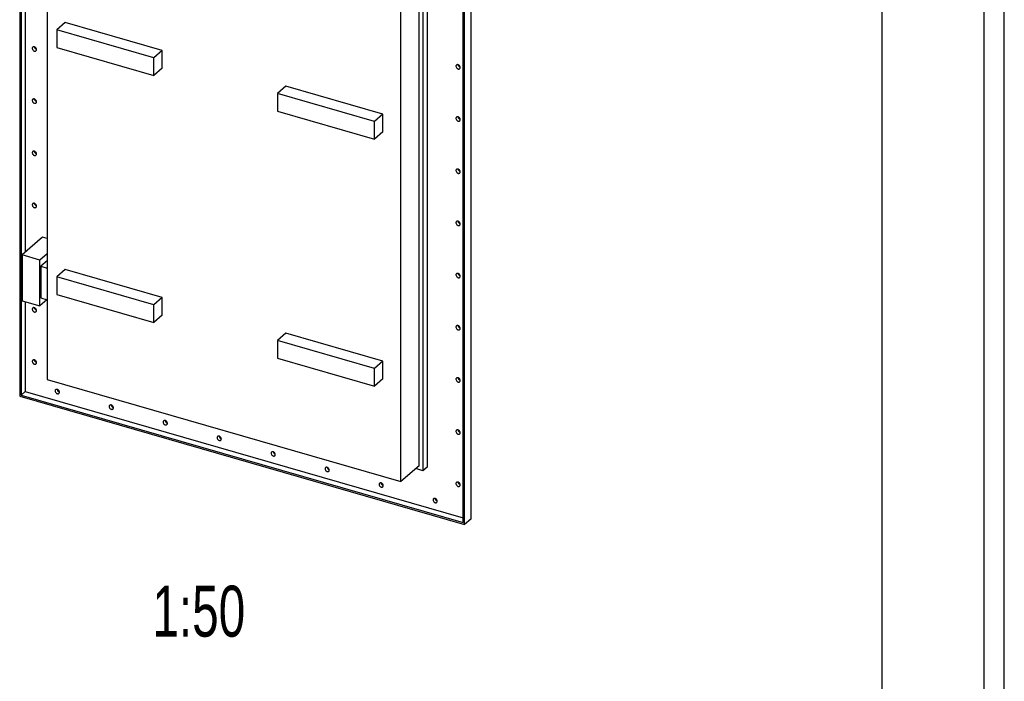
# Model space of a CAD drawing. Header units: millimetres. Extents: x 0 to 4200, y 0 to 5940.
# Tile 3 of 5: x 3234 to 4200, y 1300 to 1949. Entities that reach past the tile are written whole.
import ezdxf

# ---------------------------------------------------------------- set-up
doc = ezdxf.new("R2010")
doc.units = ezdxf.units.MM
doc.header["$LTSCALE"] = 387.2
doc.layers.get('0').update_dxf_attribs({"linetype": 'CONTINUOUS'})
doc.layers.add('_ACHSEN', color=7, linetype='CONTINUOUS')
doc.layers.add('_ZEICHNUNGSELEM', color=7, linetype='CONTINUOUS')
doc.styles.get("Standard").update_dxf_attribs({"font": 'txt', "width": 0.7})

msp = doc.modelspace()

# ---------------------------------------------------------------- linework, layer by layer
at = {"color": 7, "linetype": 'Continuous'}
for p, q in [((4200, 0), (4200, 5940)), ((4200, 0), (4200, 5940)), ((3234.05, 2362.82), (3234.05, 1579.94)), ((3235.43, 2361.04), (3235.43, 1580.92)), ((3260.93, 2289.82), (3260.93, 1596.31)), ((3676.52, 2242.02), (3676.52, 1459.13)), ((3669.14, 1455.72), (3669.14, 2235.84)), ((3670.52, 1453.94), (3670.52, 2236.82)), ((3625.84, 1511.52), (3625.84, 2205.04)), ((3629.65, 2207.75), (3629.65, 1506.61)), ((3633.65, 2211.21), (3633.65, 1510.08)), ((3239.43, 2185.18), (3239.43, 1721.02)), ((3608.04, 1496.11), (3608.04, 2189.62)), ((3278.6, 1946.62), (3270.4, 1939.52)), ((3373.86, 1919.12), (3278.6, 1946.62)), ((3270.4, 1939.52), (3270.4, 1922.2)), ((3365.66, 1912.02), (3270.4, 1939.52)), ((3270.4, 1922.2), (3365.66, 1894.7)), ((3373.86, 1919.12), (3365.66, 1912.02)), ((3373.86, 1901.8), (3373.86, 1919.12)), ((3365.66, 1894.7), (3365.66, 1912.02)), ((3373.86, 1901.8), (3365.66, 1894.7)), ((3495.11, 1884.12), (3486.91, 1877.02)), ((3590.37, 1856.62), (3495.11, 1884.12)), ((3486.91, 1877.02), (3486.91, 1859.7)), ((3582.17, 1849.52), (3486.91, 1877.02)), ((3486.91, 1859.7), (3582.17, 1832.2)), ((3590.37, 1856.62), (3582.17, 1849.52)), ((3590.37, 1839.3), (3590.37, 1856.62)), ((3582.17, 1832.2), (3582.17, 1849.52)), ((3590.37, 1839.3), (3582.17, 1832.2)), ((3256.41, 1735.72), (3236.41, 1718.4)), ((3260.93, 1734.41), (3256.41, 1735.72)), ((3260.93, 1719.64), (3253.73, 1713.4)), ((3236.41, 1718.4), (3236.41, 1673.36)), ((3253.73, 1713.4), (3236.41, 1718.4)), ((3253.73, 1668.36), (3253.73, 1713.4)), ((3260.93, 1712.71), (3254.73, 1707.33)), ((3254.73, 1707.33), (3254.73, 1676.16)), ((3254.73, 1707.33), (3260.93, 1705.54)), ((3278.6, 1704.14), (3270.4, 1697.04)), ((3373.86, 1676.64), (3278.6, 1704.14)), ((3270.4, 1697.04), (3270.4, 1679.71)), ((3365.66, 1669.54), (3270.4, 1697.04)), ((3236.41, 1673.36), (3253.73, 1668.36)), ((3239.43, 1672.49), (3239.43, 1584.38)), ((3260.73, 1674.42), (3253.73, 1668.36)), ((3254.73, 1676.16), (3260.93, 1674.36)), ((3270.4, 1679.71), (3365.66, 1652.21)), ((3373.86, 1676.64), (3365.66, 1669.54)), ((3373.86, 1659.32), (3373.86, 1676.64)), ((3365.66, 1652.21), (3365.66, 1669.54)), ((3373.86, 1659.32), (3365.66, 1652.21)), ((3495.11, 1641.64), (3486.91, 1634.54)), ((3486.91, 1634.54), (3486.91, 1617.21)), ((3582.17, 1607.04), (3486.91, 1634.54)), ((3590.37, 1614.14), (3495.11, 1641.64)), ((3486.91, 1617.21), (3582.17, 1589.71)), ((3590.37, 1614.14), (3582.17, 1607.04)), ((3590.37, 1596.82), (3590.37, 1614.14)), ((3582.17, 1589.71), (3582.17, 1607.04)), ((3260.93, 1596.31), (3608.04, 1496.11)), ((3590.37, 1596.82), (3582.17, 1589.71)), ((3239.43, 1584.38), (3235.43, 1580.92)), ((3239.43, 1584.38), (3669.14, 1460.34)), ((3234.05, 1579.94), (3670.52, 1453.94)), ((3235.43, 1580.92), (3669.14, 1455.72)), ((3625.84, 1511.52), (3608.04, 1496.11)), ((3629.65, 1506.61), (3622.54, 1508.66)), ((3633.65, 1510.08), (3629.65, 1506.61)), ((3676.52, 1459.13), (3670.52, 1453.94))]:
    msp.add_line(p, q, dxfattribs=at)
at = {"color": 3, "linetype": 'Continuous'}
msp.add_line((4180, 5900), (4180, 0), dxfattribs=at)
at = {"color": 5, "linetype": 'Continuous'}
msp.add_line((4080, 5800), (4080, 100), dxfattribs=at)
at = {"layer": '_ACHSEN', "color": 7, "linetype": 'Continuous'}
for points, knots in [([(3246.87, 1922.44), (3246.7, 1922.3), (3246.44, 1921.91), (3246.36, 1921.46), (3246.36, 1921.22)], [0, 0, 0, 0, 0.479999, 1, 1, 1, 1]), ([(3250.52, 1920.02), (3250.52, 1920.47), (3250.22, 1921.4), (3249.4, 1922.27), (3248.57, 1922.69), (3247.94, 1922.82), (3247.35, 1922.75), (3247, 1922.56), (3246.87, 1922.44)], [0, 0, 0, 0, 0.256934, 0.5308, 0.662024, 0.783622, 0.895122, 1, 1, 1, 1]), ([(3248.37, 1922.72), (3248.43, 1922.16), (3248.96, 1921.08), (3249.95, 1920.4), (3250.5, 1920.26)], [0, 0, 0, 0, 0.499985, 1, 1, 1, 1]), ([(3246.36, 1921.22), (3246.36, 1920.78), (3246.66, 1919.85), (3247.47, 1918.98), (3248.3, 1918.56), (3248.93, 1918.43), (3249.53, 1918.5), (3249.87, 1918.69), (3250.01, 1918.81)], [0, 0, 0, 0, 0.256934, 0.5308, 0.662024, 0.783622, 0.895122, 1, 1, 1, 1]), ([(3250.01, 1918.81), (3250.17, 1918.95), (3250.44, 1919.33), (3250.52, 1919.79), (3250.52, 1920.02)], [0, 0, 0, 0, 0.479999, 1, 1, 1, 1]), ([(3662.56, 1904.88), (3662.4, 1904.74), (3662.13, 1904.35), (3662.05, 1903.9), (3662.05, 1903.66)], [0, 0, 0, 0, 0.479999, 1, 1, 1, 1]), ([(3662.05, 1903.66), (3662.05, 1903.21), (3662.35, 1902.29), (3663.17, 1901.42), (3663.99, 1901), (3664.62, 1900.87), (3665.22, 1900.94), (3665.56, 1901.13), (3665.7, 1901.25)], [0, 0, 0, 0, 0.256934, 0.5308, 0.662024, 0.783622, 0.895122, 1, 1, 1, 1]), ([(3666.21, 1902.46), (3666.21, 1902.91), (3665.91, 1903.84), (3665.09, 1904.71), (3664.27, 1905.13), (3663.64, 1905.26), (3663.04, 1905.18), (3662.7, 1905), (3662.56, 1904.88)], [0, 0, 0, 0, 0.256934, 0.5308, 0.662024, 0.783622, 0.895122, 1, 1, 1, 1]), ([(3664.06, 1905.16), (3664.13, 1904.6), (3664.65, 1903.51), (3665.65, 1902.84), (3666.19, 1902.7)], [0, 0, 0, 0, 0.499985, 1, 1, 1, 1]), ([(3665.7, 1901.25), (3665.86, 1901.39), (3666.13, 1901.77), (3666.21, 1902.23), (3666.21, 1902.46)], [0, 0, 0, 0, 0.479999, 1, 1, 1, 1]), ([(3246.87, 1871.22), (3246.7, 1871.08), (3246.44, 1870.69), (3246.36, 1870.24), (3246.36, 1870)], [0, 0, 0, 0, 0.479999, 1, 1, 1, 1]), ([(3246.36, 1870), (3246.36, 1869.56), (3246.66, 1868.63), (3247.47, 1867.76), (3248.3, 1867.34), (3248.93, 1867.21), (3249.53, 1867.28), (3249.87, 1867.47), (3250.01, 1867.59)], [0, 0, 0, 0, 0.256934, 0.5308, 0.662024, 0.783622, 0.895122, 1, 1, 1, 1]), ([(3250.52, 1868.8), (3250.52, 1869.25), (3250.22, 1870.18), (3249.4, 1871.05), (3248.57, 1871.47), (3247.94, 1871.6), (3247.35, 1871.53), (3247, 1871.34), (3246.87, 1871.22)], [0, 0, 0, 0, 0.256934, 0.5308, 0.662024, 0.783622, 0.895122, 1, 1, 1, 1]), ([(3248.37, 1871.5), (3248.43, 1870.94), (3248.96, 1869.86), (3249.95, 1869.18), (3250.5, 1869.04)], [0, 0, 0, 0, 0.499985, 1, 1, 1, 1]), ([(3250.01, 1867.59), (3250.17, 1867.73), (3250.44, 1868.11), (3250.52, 1868.57), (3250.52, 1868.8)], [0, 0, 0, 0, 0.479999, 1, 1, 1, 1]), ([(3662.56, 1853.66), (3662.4, 1853.52), (3662.13, 1853.13), (3662.05, 1852.68), (3662.05, 1852.44)], [0, 0, 0, 0, 0.479999, 1, 1, 1, 1]), ([(3662.05, 1852.44), (3662.05, 1851.99), (3662.35, 1851.07), (3663.17, 1850.2), (3663.99, 1849.78), (3664.62, 1849.65), (3665.22, 1849.72), (3665.56, 1849.91), (3665.7, 1850.03)], [0, 0, 0, 0, 0.256934, 0.5308, 0.662024, 0.783622, 0.895122, 1, 1, 1, 1]), ([(3666.21, 1851.24), (3666.21, 1851.69), (3665.91, 1852.62), (3665.09, 1853.49), (3664.27, 1853.91), (3663.64, 1854.04), (3663.04, 1853.97), (3662.7, 1853.78), (3662.56, 1853.66)], [0, 0, 0, 0, 0.256934, 0.5308, 0.662024, 0.783622, 0.895122, 1, 1, 1, 1]), ([(3664.06, 1853.94), (3664.13, 1853.38), (3664.65, 1852.3), (3665.65, 1851.62), (3666.19, 1851.48)], [0, 0, 0, 0, 0.499985, 1, 1, 1, 1]), ([(3665.7, 1850.03), (3665.86, 1850.17), (3666.13, 1850.55), (3666.21, 1851.01), (3666.21, 1851.24)], [0, 0, 0, 0, 0.479999, 1, 1, 1, 1]), ([(3246.87, 1820), (3246.7, 1819.86), (3246.44, 1819.47), (3246.36, 1819.02), (3246.36, 1818.79)], [0, 0, 0, 0, 0.479999, 1, 1, 1, 1]), ([(3246.36, 1818.79), (3246.36, 1818.34), (3246.66, 1817.41), (3247.47, 1816.54), (3248.3, 1816.12), (3248.93, 1815.99), (3249.53, 1816.06), (3249.87, 1816.25), (3250.01, 1816.37)], [0, 0, 0, 0, 0.256934, 0.5308, 0.662024, 0.783622, 0.895122, 1, 1, 1, 1]), ([(3250.52, 1817.59), (3250.52, 1818.03), (3250.22, 1818.96), (3249.4, 1819.83), (3248.57, 1820.25), (3247.94, 1820.38), (3247.35, 1820.31), (3247, 1820.12), (3246.87, 1820)], [0, 0, 0, 0, 0.256934, 0.5308, 0.662024, 0.783622, 0.895122, 1, 1, 1, 1]), ([(3248.37, 1820.28), (3248.43, 1819.72), (3248.96, 1818.64), (3249.95, 1817.96), (3250.5, 1817.82)], [0, 0, 0, 0, 0.499985, 1, 1, 1, 1]), ([(3250.01, 1816.37), (3250.17, 1816.51), (3250.44, 1816.9), (3250.52, 1817.35), (3250.52, 1817.59)], [0, 0, 0, 0, 0.479999, 1, 1, 1, 1]), ([(3662.56, 1802.44), (3662.4, 1802.3), (3662.13, 1801.91), (3662.05, 1801.46), (3662.05, 1801.22)], [0, 0, 0, 0, 0.479999, 1, 1, 1, 1]), ([(3662.05, 1801.22), (3662.05, 1800.78), (3662.35, 1799.85), (3663.17, 1798.98), (3663.99, 1798.56), (3664.62, 1798.43), (3665.22, 1798.5), (3665.56, 1798.69), (3665.7, 1798.81)], [0, 0, 0, 0, 0.256934, 0.5308, 0.662024, 0.783622, 0.895122, 1, 1, 1, 1]), ([(3666.21, 1800.02), (3666.21, 1800.47), (3665.91, 1801.4), (3665.09, 1802.27), (3664.27, 1802.69), (3663.64, 1802.82), (3663.04, 1802.75), (3662.7, 1802.56), (3662.56, 1802.44)], [0, 0, 0, 0, 0.256934, 0.5308, 0.662024, 0.783622, 0.895122, 1, 1, 1, 1]), ([(3664.06, 1802.72), (3664.13, 1802.16), (3664.65, 1801.08), (3665.65, 1800.4), (3666.19, 1800.26)], [0, 0, 0, 0, 0.499985, 1, 1, 1, 1]), ([(3665.7, 1798.81), (3665.86, 1798.95), (3666.13, 1799.33), (3666.21, 1799.79), (3666.21, 1800.02)], [0, 0, 0, 0, 0.479999, 1, 1, 1, 1]), ([(3246.87, 1768.78), (3246.7, 1768.64), (3246.44, 1768.26), (3246.36, 1767.8), (3246.36, 1767.57)], [0, 0, 0, 0, 0.479999, 1, 1, 1, 1]), ([(3250.52, 1766.37), (3250.52, 1766.81), (3250.22, 1767.74), (3249.4, 1768.61), (3248.57, 1769.03), (3247.94, 1769.16), (3247.35, 1769.09), (3247, 1768.9), (3246.87, 1768.78)], [0, 0, 0, 0, 0.256934, 0.5308, 0.662024, 0.783622, 0.895122, 1, 1, 1, 1]), ([(3248.37, 1769.06), (3248.43, 1768.5), (3248.96, 1767.42), (3249.95, 1766.74), (3250.5, 1766.6)], [0, 0, 0, 0, 0.499985, 1, 1, 1, 1]), ([(3246.36, 1767.57), (3246.36, 1767.12), (3246.66, 1766.19), (3247.47, 1765.32), (3248.3, 1764.9), (3248.93, 1764.77), (3249.53, 1764.84), (3249.87, 1765.03), (3250.01, 1765.15)], [0, 0, 0, 0, 0.256934, 0.5308, 0.662024, 0.783622, 0.895122, 1, 1, 1, 1]), ([(3250.01, 1765.15), (3250.17, 1765.29), (3250.44, 1765.68), (3250.52, 1766.13), (3250.52, 1766.37)], [0, 0, 0, 0, 0.479999, 1, 1, 1, 1]), ([(3662.56, 1751.22), (3662.4, 1751.08), (3662.13, 1750.69), (3662.05, 1750.24), (3662.05, 1750)], [0, 0, 0, 0, 0.479999, 1, 1, 1, 1]), ([(3662.05, 1750), (3662.05, 1749.56), (3662.35, 1748.63), (3663.17, 1747.76), (3663.99, 1747.34), (3664.62, 1747.21), (3665.22, 1747.28), (3665.56, 1747.47), (3665.7, 1747.59)], [0, 0, 0, 0, 0.256934, 0.5308, 0.662024, 0.783622, 0.895122, 1, 1, 1, 1]), ([(3666.21, 1748.8), (3666.21, 1749.25), (3665.91, 1750.18), (3665.09, 1751.05), (3664.27, 1751.47), (3663.64, 1751.6), (3663.04, 1751.53), (3662.7, 1751.34), (3662.56, 1751.22)], [0, 0, 0, 0, 0.256934, 0.5308, 0.662024, 0.783622, 0.895122, 1, 1, 1, 1]), ([(3664.06, 1751.5), (3664.13, 1750.94), (3664.65, 1749.86), (3665.65, 1749.18), (3666.19, 1749.04)], [0, 0, 0, 0, 0.499985, 1, 1, 1, 1]), ([(3665.7, 1747.59), (3665.86, 1747.73), (3666.13, 1748.11), (3666.21, 1748.57), (3666.21, 1748.8)], [0, 0, 0, 0, 0.479999, 1, 1, 1, 1]), ([(3666.21, 1697.59), (3666.21, 1698.03), (3665.91, 1698.96), (3665.09, 1699.83), (3664.27, 1700.25), (3663.64, 1700.38), (3663.04, 1700.31), (3662.7, 1700.12), (3662.56, 1700)], [0, 0, 0, 0, 0.256934, 0.5308, 0.662024, 0.783622, 0.895122, 1, 1, 1, 1]), ([(3664.06, 1700.28), (3664.13, 1699.72), (3664.65, 1698.64), (3665.65, 1697.96), (3666.19, 1697.82)], [0, 0, 0, 0, 0.499985, 1, 1, 1, 1]), ([(3662.56, 1700), (3662.4, 1699.86), (3662.13, 1699.47), (3662.05, 1699.02), (3662.05, 1698.79)], [0, 0, 0, 0, 0.479999, 1, 1, 1, 1]), ([(3662.05, 1698.79), (3662.05, 1698.34), (3662.35, 1697.41), (3663.17, 1696.54), (3663.99, 1696.12), (3664.62, 1695.99), (3665.22, 1696.06), (3665.56, 1696.25), (3665.7, 1696.37)], [0, 0, 0, 0, 0.256934, 0.5308, 0.662024, 0.783622, 0.895122, 1, 1, 1, 1]), ([(3665.7, 1696.37), (3665.86, 1696.51), (3666.13, 1696.9), (3666.21, 1697.35), (3666.21, 1697.59)], [0, 0, 0, 0, 0.479999, 1, 1, 1, 1]), ([(3246.87, 1666.34), (3246.7, 1666.2), (3246.44, 1665.82), (3246.36, 1665.36), (3246.36, 1665.13)], [0, 0, 0, 0, 0.479999, 1, 1, 1, 1]), ([(3246.36, 1665.13), (3246.36, 1664.68), (3246.66, 1663.75), (3247.47, 1662.88), (3248.3, 1662.46), (3248.93, 1662.33), (3249.53, 1662.4), (3249.87, 1662.59), (3250.01, 1662.71)], [0, 0, 0, 0, 0.256934, 0.5308, 0.662024, 0.783622, 0.895122, 1, 1, 1, 1]), ([(3250.52, 1663.93), (3250.52, 1664.38), (3250.22, 1665.3), (3249.4, 1666.17), (3248.57, 1666.59), (3247.94, 1666.72), (3247.35, 1666.65), (3247, 1666.46), (3246.87, 1666.34)], [0, 0, 0, 0, 0.256934, 0.5308, 0.662024, 0.783622, 0.895122, 1, 1, 1, 1]), ([(3248.37, 1666.62), (3248.43, 1666.06), (3248.96, 1664.98), (3249.95, 1664.3), (3250.5, 1664.16)], [0, 0, 0, 0, 0.499985, 1, 1, 1, 1]), ([(3250.01, 1662.71), (3250.17, 1662.85), (3250.44, 1663.24), (3250.52, 1663.69), (3250.52, 1663.93)], [0, 0, 0, 0, 0.479999, 1, 1, 1, 1]), ([(3662.56, 1648.78), (3662.4, 1648.64), (3662.13, 1648.26), (3662.05, 1647.8), (3662.05, 1647.57)], [0, 0, 0, 0, 0.479999, 1, 1, 1, 1]), ([(3662.05, 1647.57), (3662.05, 1647.12), (3662.35, 1646.19), (3663.17, 1645.32), (3663.99, 1644.9), (3664.62, 1644.77), (3665.22, 1644.84), (3665.56, 1645.03), (3665.7, 1645.15)], [0, 0, 0, 0, 0.256934, 0.5308, 0.662024, 0.783622, 0.895122, 1, 1, 1, 1]), ([(3666.21, 1646.37), (3666.21, 1646.81), (3665.91, 1647.74), (3665.09, 1648.61), (3664.27, 1649.03), (3663.64, 1649.16), (3663.04, 1649.09), (3662.7, 1648.9), (3662.56, 1648.78)], [0, 0, 0, 0, 0.256934, 0.5308, 0.662024, 0.783622, 0.895122, 1, 1, 1, 1]), ([(3664.06, 1649.06), (3664.13, 1648.5), (3664.65, 1647.42), (3665.65, 1646.74), (3666.19, 1646.6)], [0, 0, 0, 0, 0.499985, 1, 1, 1, 1]), ([(3665.7, 1645.15), (3665.86, 1645.29), (3666.13, 1645.68), (3666.21, 1646.13), (3666.21, 1646.37)], [0, 0, 0, 0, 0.479999, 1, 1, 1, 1]), ([(3246.87, 1615.12), (3246.7, 1614.98), (3246.44, 1614.6), (3246.36, 1614.14), (3246.36, 1613.91)], [0, 0, 0, 0, 0.479999, 1, 1, 1, 1]), ([(3246.36, 1613.91), (3246.36, 1613.46), (3246.66, 1612.53), (3247.47, 1611.66), (3248.3, 1611.24), (3248.93, 1611.11), (3249.53, 1611.19), (3249.87, 1611.37), (3250.01, 1611.49)], [0, 0, 0, 0, 0.256934, 0.5308, 0.662024, 0.783622, 0.895122, 1, 1, 1, 1]), ([(3250.52, 1612.71), (3250.52, 1613.16), (3250.22, 1614.08), (3249.4, 1614.95), (3248.57, 1615.37), (3247.94, 1615.5), (3247.35, 1615.43), (3247, 1615.24), (3246.87, 1615.12)], [0, 0, 0, 0, 0.256934, 0.5308, 0.662024, 0.783622, 0.895122, 1, 1, 1, 1]), ([(3248.37, 1615.4), (3248.43, 1614.84), (3248.96, 1613.76), (3249.95, 1613.09), (3250.5, 1612.94)], [0, 0, 0, 0, 0.499985, 1, 1, 1, 1]), ([(3250.01, 1611.49), (3250.17, 1611.64), (3250.44, 1612.02), (3250.52, 1612.47), (3250.52, 1612.71)], [0, 0, 0, 0, 0.479999, 1, 1, 1, 1]), ([(3662.56, 1597.56), (3662.4, 1597.42), (3662.13, 1597.04), (3662.05, 1596.58), (3662.05, 1596.35)], [0, 0, 0, 0, 0.479999, 1, 1, 1, 1]), ([(3662.05, 1596.35), (3662.05, 1595.9), (3662.35, 1594.97), (3663.17, 1594.1), (3663.99, 1593.68), (3664.62, 1593.55), (3665.22, 1593.62), (3665.56, 1593.81), (3665.7, 1593.93)], [0, 0, 0, 0, 0.256934, 0.5308, 0.662024, 0.783622, 0.895122, 1, 1, 1, 1]), ([(3666.21, 1595.15), (3666.21, 1595.59), (3665.91, 1596.52), (3665.09, 1597.39), (3664.27, 1597.81), (3663.64, 1597.94), (3663.04, 1597.87), (3662.7, 1597.68), (3662.56, 1597.56)], [0, 0, 0, 0, 0.256934, 0.5308, 0.662024, 0.783622, 0.895122, 1, 1, 1, 1]), ([(3664.06, 1597.84), (3664.13, 1597.28), (3664.65, 1596.2), (3665.65, 1595.52), (3666.19, 1595.38)], [0, 0, 0, 0, 0.499985, 1, 1, 1, 1]), ([(3665.7, 1593.93), (3665.86, 1594.07), (3666.13, 1594.46), (3666.21, 1594.91), (3666.21, 1595.15)], [0, 0, 0, 0, 0.479999, 1, 1, 1, 1]), ([(3269.38, 1586.11), (3269.22, 1585.96), (3268.95, 1585.58), (3268.88, 1585.13), (3268.88, 1584.89)], [0, 0, 0, 0, 0.479999, 1, 1, 1, 1]), ([(3268.88, 1584.89), (3268.88, 1584.44), (3269.17, 1583.52), (3269.99, 1582.65), (3270.82, 1582.23), (3271.45, 1582.1), (3272.05, 1582.17), (3272.39, 1582.36), (3272.53, 1582.48)], [0, 0, 0, 0, 0.256934, 0.5308, 0.662024, 0.783622, 0.895122, 1, 1, 1, 1]), ([(3273.03, 1583.69), (3273.03, 1584.14), (3272.74, 1585.07), (3271.92, 1585.94), (3271.09, 1586.36), (3270.46, 1586.49), (3269.86, 1586.41), (3269.52, 1586.23), (3269.38, 1586.11)], [0, 0, 0, 0, 0.256934, 0.5308, 0.662024, 0.783622, 0.895122, 1, 1, 1, 1]), ([(3270.89, 1586.39), (3270.95, 1585.83), (3271.48, 1584.74), (3272.47, 1584.07), (3273.02, 1583.93)], [0, 0, 0, 0, 0.499985, 1, 1, 1, 1]), ([(3272.53, 1582.48), (3272.69, 1582.62), (3272.96, 1583), (3273.03, 1583.46), (3273.03, 1583.69)], [0, 0, 0, 0, 0.479999, 1, 1, 1, 1]), ([(3322.33, 1570.82), (3322.17, 1570.68), (3321.9, 1570.3), (3321.83, 1569.84), (3321.83, 1569.61)], [0, 0, 0, 0, 0.479999, 1, 1, 1, 1]), ([(3321.83, 1569.61), (3321.83, 1569.16), (3322.12, 1568.23), (3322.94, 1567.36), (3323.77, 1566.94), (3324.4, 1566.81), (3325, 1566.88), (3325.34, 1567.07), (3325.48, 1567.19)], [0, 0, 0, 0, 0.256934, 0.5308, 0.662024, 0.783622, 0.895122, 1, 1, 1, 1]), ([(3325.98, 1568.41), (3325.98, 1568.85), (3325.69, 1569.78), (3324.87, 1570.65), (3324.04, 1571.07), (3323.41, 1571.2), (3322.81, 1571.13), (3322.47, 1570.94), (3322.33, 1570.82)], [0, 0, 0, 0, 0.256934, 0.5308, 0.662024, 0.783622, 0.895122, 1, 1, 1, 1]), ([(3323.84, 1571.1), (3323.9, 1570.54), (3324.43, 1569.46), (3325.42, 1568.78), (3325.97, 1568.64)], [0, 0, 0, 0, 0.499985, 1, 1, 1, 1]), ([(3325.48, 1567.19), (3325.64, 1567.33), (3325.91, 1567.72), (3325.98, 1568.17), (3325.98, 1568.41)], [0, 0, 0, 0, 0.479999, 1, 1, 1, 1]), ([(3375.29, 1555.53), (3375.12, 1555.39), (3374.85, 1555.01), (3374.78, 1554.55), (3374.78, 1554.32)], [0, 0, 0, 0, 0.479999, 1, 1, 1, 1]), ([(3378.94, 1553.12), (3378.94, 1553.57), (3378.64, 1554.5), (3377.82, 1555.37), (3376.99, 1555.79), (3376.36, 1555.91), (3375.76, 1555.84), (3375.42, 1555.65), (3375.29, 1555.53)], [0, 0, 0, 0, 0.256934, 0.5308, 0.662024, 0.783622, 0.895122, 1, 1, 1, 1]), ([(3376.79, 1555.82), (3376.85, 1555.25), (3377.38, 1554.17), (3378.37, 1553.5), (3378.92, 1553.36)], [0, 0, 0, 0, 0.499985, 1, 1, 1, 1]), ([(3374.78, 1554.32), (3374.78, 1553.87), (3375.08, 1552.94), (3375.89, 1552.07), (3376.72, 1551.65), (3377.35, 1551.53), (3377.95, 1551.6), (3378.29, 1551.79), (3378.43, 1551.91)], [0, 0, 0, 0, 0.256934, 0.5308, 0.662024, 0.783622, 0.895122, 1, 1, 1, 1]), ([(3378.43, 1551.91), (3378.59, 1552.05), (3378.86, 1552.43), (3378.94, 1552.89), (3378.94, 1553.12)], [0, 0, 0, 0, 0.479999, 1, 1, 1, 1]), ([(3662.56, 1546.34), (3662.4, 1546.2), (3662.13, 1545.82), (3662.05, 1545.36), (3662.05, 1545.13)], [0, 0, 0, 0, 0.479999, 1, 1, 1, 1]), ([(3666.21, 1543.93), (3666.21, 1544.38), (3665.91, 1545.3), (3665.09, 1546.17), (3664.27, 1546.59), (3663.64, 1546.72), (3663.04, 1546.65), (3662.7, 1546.46), (3662.56, 1546.34)], [0, 0, 0, 0, 0.256934, 0.5308, 0.662024, 0.783622, 0.895122, 1, 1, 1, 1]), ([(3664.06, 1546.62), (3664.13, 1546.06), (3664.65, 1544.98), (3665.65, 1544.3), (3666.19, 1544.16)], [0, 0, 0, 0, 0.499985, 1, 1, 1, 1]), ([(3428.24, 1540.25), (3428.07, 1540.11), (3427.81, 1539.72), (3427.73, 1539.27), (3427.73, 1539.03)], [0, 0, 0, 0, 0.479999, 1, 1, 1, 1]), ([(3427.73, 1539.03), (3427.73, 1538.59), (3428.03, 1537.66), (3428.84, 1536.79), (3429.67, 1536.37), (3430.3, 1536.24), (3430.9, 1536.31), (3431.24, 1536.5), (3431.38, 1536.62)], [0, 0, 0, 0, 0.256934, 0.5308, 0.662024, 0.783622, 0.895122, 1, 1, 1, 1]), ([(3431.89, 1537.83), (3431.89, 1538.28), (3431.59, 1539.21), (3430.77, 1540.08), (3429.95, 1540.5), (3429.31, 1540.63), (3428.72, 1540.56), (3428.38, 1540.37), (3428.24, 1540.25)], [0, 0, 0, 0, 0.256934, 0.5308, 0.662024, 0.783622, 0.895122, 1, 1, 1, 1]), ([(3429.74, 1540.53), (3429.8, 1539.97), (3430.33, 1538.89), (3431.33, 1538.21), (3431.87, 1538.07)], [0, 0, 0, 0, 0.499985, 1, 1, 1, 1]), ([(3431.38, 1536.62), (3431.54, 1536.76), (3431.81, 1537.14), (3431.89, 1537.6), (3431.89, 1537.83)], [0, 0, 0, 0, 0.479999, 1, 1, 1, 1]), ([(3662.05, 1545.13), (3662.05, 1544.68), (3662.35, 1543.75), (3663.17, 1542.88), (3663.99, 1542.46), (3664.62, 1542.33), (3665.22, 1542.4), (3665.56, 1542.59), (3665.7, 1542.71)], [0, 0, 0, 0, 0.256934, 0.5308, 0.662024, 0.783622, 0.895122, 1, 1, 1, 1]), ([(3665.7, 1542.71), (3665.86, 1542.85), (3666.13, 1543.24), (3666.21, 1543.69), (3666.21, 1543.93)], [0, 0, 0, 0, 0.479999, 1, 1, 1, 1]), ([(3481.19, 1524.96), (3481.03, 1524.82), (3480.76, 1524.44), (3480.68, 1523.98), (3480.68, 1523.75)], [0, 0, 0, 0, 0.479999, 1, 1, 1, 1]), ([(3480.68, 1523.75), (3480.68, 1523.3), (3480.98, 1522.37), (3481.8, 1521.5), (3482.62, 1521.08), (3483.25, 1520.95), (3483.85, 1521.03), (3484.19, 1521.21), (3484.33, 1521.33)], [0, 0, 0, 0, 0.256934, 0.5308, 0.662024, 0.783622, 0.895122, 1, 1, 1, 1]), ([(3484.84, 1522.55), (3484.84, 1523), (3484.54, 1523.93), (3483.72, 1524.79), (3482.9, 1525.21), (3482.26, 1525.34), (3481.67, 1525.27), (3481.33, 1525.08), (3481.19, 1524.96)], [0, 0, 0, 0, 0.256934, 0.5308, 0.662024, 0.783622, 0.895122, 1, 1, 1, 1]), ([(3482.69, 1525.24), (3482.76, 1524.68), (3483.28, 1523.6), (3484.28, 1522.93), (3484.82, 1522.78)], [0, 0, 0, 0, 0.499985, 1, 1, 1, 1]), ([(3484.33, 1521.33), (3484.49, 1521.48), (3484.76, 1521.86), (3484.84, 1522.32), (3484.84, 1522.55)], [0, 0, 0, 0, 0.479999, 1, 1, 1, 1]), ([(3534.14, 1509.68), (3533.98, 1509.54), (3533.71, 1509.15), (3533.63, 1508.7), (3533.63, 1508.46)], [0, 0, 0, 0, 0.479999, 1, 1, 1, 1]), ([(3533.63, 1508.46), (3533.63, 1508.01), (3533.93, 1507.09), (3534.75, 1506.22), (3535.57, 1505.8), (3536.21, 1505.67), (3536.8, 1505.74), (3537.14, 1505.93), (3537.28, 1506.05)], [0, 0, 0, 0, 0.256934, 0.5308, 0.662024, 0.783622, 0.895122, 1, 1, 1, 1]), ([(3537.79, 1507.26), (3537.79, 1507.71), (3537.49, 1508.64), (3536.68, 1509.51), (3535.85, 1509.93), (3535.22, 1510.06), (3534.62, 1509.99), (3534.28, 1509.8), (3534.14, 1509.68)], [0, 0, 0, 0, 0.256934, 0.5308, 0.662024, 0.783622, 0.895122, 1, 1, 1, 1]), ([(3535.65, 1509.96), (3535.71, 1509.4), (3536.23, 1508.32), (3537.23, 1507.64), (3537.78, 1507.5)], [0, 0, 0, 0, 0.499985, 1, 1, 1, 1]), ([(3537.28, 1506.05), (3537.44, 1506.19), (3537.71, 1506.57), (3537.79, 1507.03), (3537.79, 1507.26)], [0, 0, 0, 0, 0.479999, 1, 1, 1, 1]), ([(3587.09, 1494.39), (3586.93, 1494.25), (3586.66, 1493.87), (3586.58, 1493.41), (3586.58, 1493.18)], [0, 0, 0, 0, 0.479999, 1, 1, 1, 1]), ([(3586.58, 1493.18), (3586.58, 1492.73), (3586.88, 1491.8), (3587.7, 1490.93), (3588.52, 1490.51), (3589.16, 1490.38), (3589.75, 1490.45), (3590.09, 1490.64), (3590.23, 1490.76)], [0, 0, 0, 0, 0.256934, 0.5308, 0.662024, 0.783622, 0.895122, 1, 1, 1, 1]), ([(3590.74, 1491.98), (3590.74, 1492.43), (3590.44, 1493.35), (3589.63, 1494.22), (3588.8, 1494.64), (3588.17, 1494.77), (3587.57, 1494.7), (3587.23, 1494.51), (3587.09, 1494.39)], [0, 0, 0, 0, 0.256934, 0.5308, 0.662024, 0.783622, 0.895122, 1, 1, 1, 1]), ([(3588.6, 1494.67), (3588.66, 1494.11), (3589.18, 1493.03), (3590.18, 1492.35), (3590.73, 1492.21)], [0, 0, 0, 0, 0.499985, 1, 1, 1, 1]), ([(3590.23, 1490.76), (3590.4, 1490.9), (3590.66, 1491.29), (3590.74, 1491.74), (3590.74, 1491.98)], [0, 0, 0, 0, 0.479999, 1, 1, 1, 1]), ([(3662.56, 1495.12), (3662.4, 1494.98), (3662.13, 1494.6), (3662.05, 1494.14), (3662.05, 1493.91)], [0, 0, 0, 0, 0.479999, 1, 1, 1, 1]), ([(3662.05, 1493.91), (3662.05, 1493.46), (3662.35, 1492.53), (3663.17, 1491.66), (3663.99, 1491.24), (3664.62, 1491.11), (3665.22, 1491.19), (3665.56, 1491.37), (3665.7, 1491.49)], [0, 0, 0, 0, 0.256934, 0.5308, 0.662024, 0.783622, 0.895122, 1, 1, 1, 1]), ([(3666.21, 1492.71), (3666.21, 1493.16), (3665.91, 1494.08), (3665.09, 1494.95), (3664.27, 1495.37), (3663.64, 1495.5), (3663.04, 1495.43), (3662.7, 1495.24), (3662.56, 1495.12)], [0, 0, 0, 0, 0.256934, 0.5308, 0.662024, 0.783622, 0.895122, 1, 1, 1, 1]), ([(3664.06, 1495.4), (3664.13, 1494.84), (3664.65, 1493.76), (3665.65, 1493.09), (3666.19, 1492.94)], [0, 0, 0, 0, 0.499985, 1, 1, 1, 1]), ([(3665.7, 1491.49), (3665.86, 1491.64), (3666.13, 1492.02), (3666.21, 1492.47), (3666.21, 1492.71)], [0, 0, 0, 0, 0.479999, 1, 1, 1, 1]), ([(3640.04, 1479.11), (3639.88, 1478.96), (3639.61, 1478.58), (3639.53, 1478.13), (3639.53, 1477.89)], [0, 0, 0, 0, 0.479999, 1, 1, 1, 1]), ([(3643.69, 1476.69), (3643.69, 1477.14), (3643.4, 1478.07), (3642.58, 1478.94), (3641.75, 1479.36), (3641.12, 1479.49), (3640.52, 1479.41), (3640.18, 1479.23), (3640.04, 1479.11)], [0, 0, 0, 0, 0.256934, 0.5308, 0.662024, 0.783622, 0.895122, 1, 1, 1, 1]), ([(3641.55, 1479.39), (3641.61, 1478.83), (3642.13, 1477.74), (3643.13, 1477.07), (3643.68, 1476.93)], [0, 0, 0, 0, 0.499985, 1, 1, 1, 1]), ([(3639.53, 1477.89), (3639.53, 1477.44), (3639.83, 1476.52), (3640.65, 1475.65), (3641.48, 1475.23), (3642.11, 1475.1), (3642.71, 1475.17), (3643.05, 1475.36), (3643.18, 1475.48)], [0, 0, 0, 0, 0.256934, 0.5308, 0.662024, 0.783622, 0.895122, 1, 1, 1, 1]), ([(3643.18, 1475.48), (3643.35, 1475.62), (3643.62, 1476), (3643.69, 1476.46), (3643.69, 1476.69)], [0, 0, 0, 0, 0.479999, 1, 1, 1, 1])]:
    msp.add_open_spline(points, degree=3, knots=knots, dxfattribs=at)

# ---------------------------------------------------------------- texts
at = {"layer": '_ZEICHNUNGSELEM', "color": 2, "linetype": 'Continuous', "insert": (3455.28, 1393.74), "char_height": 50, "width": 182.1429, "attachment_point": 3, "line_spacing_factor": 0.9}
msp.add_mtext('1:50', dxfattribs=at)

doc.saveas('drawing.dxf')
